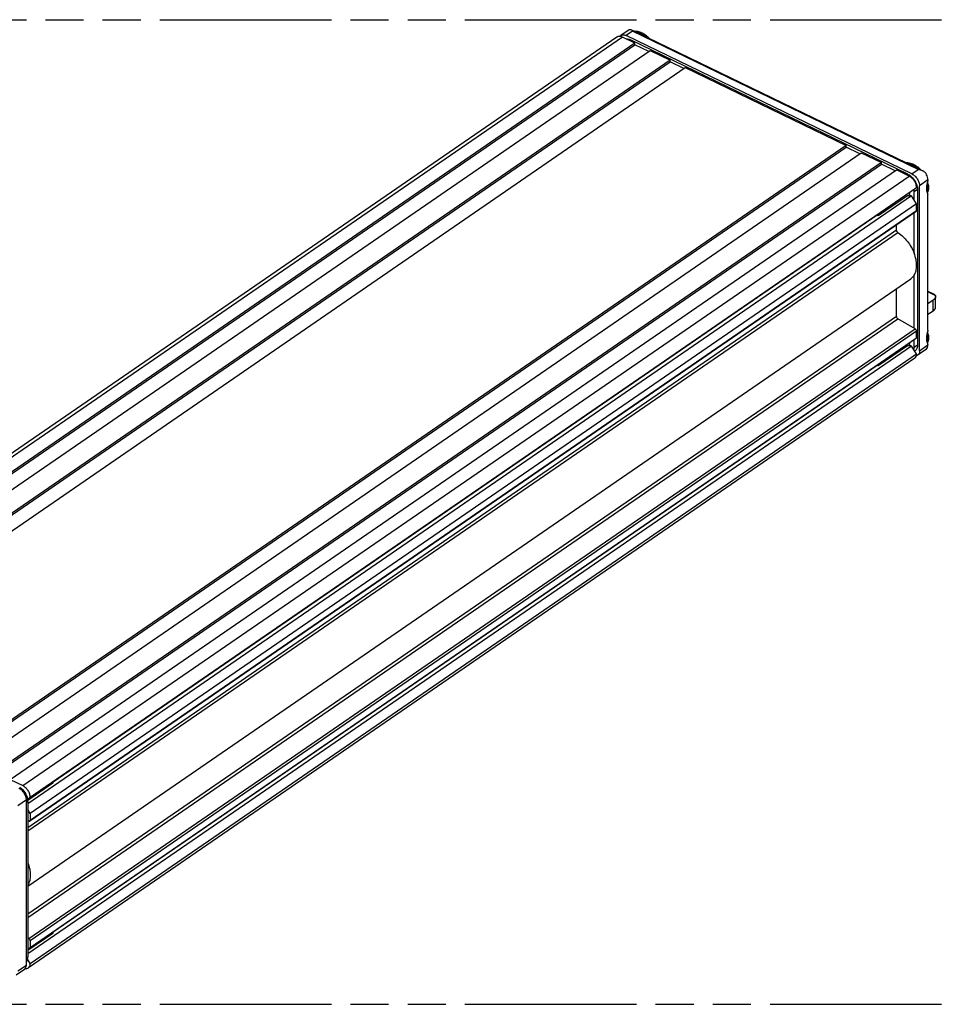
# Model space of a CAD drawing. Header units: millimetres. Extents: x 0 to 210, y 0 to 297.
# Tile 5 of 7: x 74 to 121, y 208 to 258. Entities that reach past the tile are written whole.
import ezdxf

# ---------------------------------------------------------------- set-up
doc = ezdxf.new("R2010")
doc.units = ezdxf.units.MM
doc.header["$LTSCALE"] = 19.36
doc.linetypes.add('PHANTOM', pattern=[0.8, 0.45, -0.05, 0.1, -0.05, 0.1, -0.05])
doc.layers.get('0').update_dxf_attribs({"linetype": 'CONTINUOUS'})
doc.layers.add('DEFAULT_3', color=7, linetype='PHANTOM')

msp = doc.modelspace()

# ---------------------------------------------------------------- linework, layer by layer
at = {"color": 7, "linetype": 'Continuous'}
for p, q in [((104.93, 257.169), (104.501, 256.875)), ((105.022, 257.182), (105.217, 257.088)), ((104.304, 256.796), (59.31, 225.837)), ((105.226, 256.483), (104.588, 256.793)), ((119.289, 249.845), (104.785, 256.871)), ((105.015, 256.651), (119.059, 249.847)), ((105.856, 256.778), (119.006, 250.408)), ((105.226, 256.483), (60.231, 225.524)), ((60.231, 225.443), (105.226, 256.402)), ((60.997, 225.153), (105.992, 256.112)), ((105.226, 256.402), (105.226, 256.483)), ((105.923, 256.064), (105.226, 256.402)), ((105.992, 256.112), (107.014, 255.617)), ((107.014, 255.617), (62.019, 224.659)), ((62.019, 224.577), (107.014, 255.536)), ((107.014, 255.536), (107.014, 255.617)), ((107.71, 255.198), (107.014, 255.536)), ((62.785, 224.287), (107.78, 255.246)), ((107.78, 255.246), (115.951, 251.288)), ((115.951, 251.288), (70.956, 220.329)), ((70.956, 220.247), (115.951, 251.206)), ((115.951, 251.206), (115.951, 251.288)), ((116.647, 250.869), (115.951, 251.206)), ((71.722, 219.958), (116.717, 250.917)), ((116.717, 250.917), (117.738, 250.422)), ((117.738, 250.422), (72.743, 219.463)), ((72.743, 219.381), (117.738, 250.34)), ((73.509, 219.092), (118.504, 250.051)), ((117.738, 250.34), (117.738, 250.422)), ((118.435, 250.003), (117.738, 250.34)), ((119.143, 249.742), (118.504, 250.051)), ((119.644, 250.098), (119.839, 250.004)), ((120.1, 249.546), (120.1, 249.533)), ((119.526, 249.148), (74.531, 218.189)), ((119.57, 249.055), (119.57, 241.163)), ((119.672, 240.868), (119.672, 249.251)), ((120.047, 249.337), (120.057, 249.344)), ((119.27, 248.727), (74.403, 217.856)), ((117.578, 247.738), (119.057, 248.755)), ((119.201, 248.761), (119.27, 248.727)), ((119.526, 248.331), (119.27, 248.727)), ((119.398, 248.529), (119.398, 248.938)), ((120.047, 248.919), (120.057, 248.926)), ((120.1, 241.912), (120.1, 248.797)), ((119.526, 248.331), (74.531, 217.372)), ((119.526, 247.998), (119.526, 248.331)), ((74.511, 216.994), (119.506, 247.953)), ((75.687, 218.979), (117.523, 247.765)), ((117.523, 247.765), (117.578, 247.738)), ((119.398, 245.824), (119.398, 247.878)), ((118.504, 246.984), (118.504, 247.264)), ((74.403, 213.681), (119.227, 244.522)), ((119.398, 242.009), (119.398, 244.702)), ((118.504, 242.6), (118.504, 244.025)), ((120.1, 243.891), (120.421, 243.735)), ((120.486, 243.071), (120.486, 243.616)), ((120.369, 243.43), (120.1, 243.245)), ((120.369, 242.886), (120.1, 242.701)), ((119.456, 241.976), (118.574, 242.485)), ((74.531, 210.568), (119.526, 241.527)), ((119.526, 241.527), (119.526, 241.861)), ((120.047, 241.716), (120.057, 241.724)), ((119.27, 241.107), (74.403, 210.235)), ((117.578, 240.118), (119.057, 241.135)), ((119.27, 241.107), (119.201, 241.14)), ((119.526, 240.711), (119.27, 241.107)), ((119.398, 241.045), (119.398, 241.439)), ((120.047, 241.298), (120.057, 241.306)), ((120.1, 241.163), (120.1, 241.176)), ((74.531, 209.752), (119.526, 240.711)), ((119.431, 240.857), (119.437, 240.861)), ((120.001, 240.937), (119.572, 240.642)), ((119.426, 240.484), (74.431, 209.525)), ((75.687, 211.359), (117.523, 240.144)), ((117.523, 240.144), (117.578, 240.118)), ((73.509, 219.092), (74.148, 218.783)), ((75.669, 218.902), (74.401, 218.03)), ((74.334, 209.673), (74.334, 218.056)), ((74.39, 218.107), (74.531, 218.189)), ((74.403, 217.979), (74.403, 210.086)), ((74.531, 217.372), (74.403, 217.57)), ((74.403, 217.014), (74.461, 216.991)), ((74.531, 217.372), (74.531, 217.039)), ((75.669, 211.281), (74.403, 210.411)), ((74.461, 211.017), (74.403, 211.05)), ((74.403, 210.494), (74.531, 210.568)), ((74.531, 210.902), (74.531, 210.568)), ((74.531, 209.752), (74.39, 209.97)), ((74.234, 209.447), (73.806, 209.152))]:
    msp.add_line(p, q, dxfattribs=at)
at = {"color": 9, "linetype": 'Continuous'}
for p, q in [((105.106, 257.092), (104.785, 256.871)), ((119.61, 250.066), (105.106, 257.092)), ((104.588, 256.793), (59.593, 225.834)), ((105.015, 256.651), (104.959, 256.613)), ((119.289, 249.845), (119.61, 250.066)), ((74.148, 218.783), (119.143, 249.742)), ((119.003, 249.809), (119.059, 249.847)), ((120.1, 249.546), (119.672, 249.251)), ((119.57, 249.055), (119.398, 248.938)), ((74.531, 217.039), (119.526, 247.998)), ((118.504, 246.984), (74.403, 216.64)), ((74.403, 216.485), (118.568, 246.873)), ((120.473, 243.681), (120.1, 243.862)), ((120.369, 242.886), (120.369, 243.43)), ((118.504, 242.6), (74.403, 212.256)), ((74.403, 212.093), (118.574, 242.485)), ((74.461, 211.017), (119.456, 241.976)), ((119.526, 241.861), (74.531, 210.902)), ((119.398, 241.045), (119.57, 241.163)), ((119.672, 240.868), (120.1, 241.163)), ((74.334, 218.056), (73.905, 217.761)), ((74.403, 217.979), (74.334, 217.931)), ((74.334, 210.038), (74.403, 210.086)), ((73.905, 209.378), (74.334, 209.673))]:
    msp.add_line(p, q, dxfattribs=at)
at = {"color": 7, "linetype": 'Continuous'}
for centre, radius, start, end in [((105.252, 256.606), 0.494, 94.7585, 96.2185), ((105.607, 256.336), 0.506, 67.2324, 71.3153), ((104.944, 255.826), 1.351, 50.1395, 51.1287), ((104.898, 254.793), 2.204, 64.2333, 65.7595), ((104.925, 255.803), 1.381, 48.734, 50.1381), ((104.902, 255.777), 1.415, 47.2475, 48.7339), ((104.884, 255.757), 1.442, 46.3991, 47.2493), ((104.849, 255.721), 1.492, 42.838, 46.3853), ((119.04, 249.926), 0.494, 94.7585, 96.2185), ((119.396, 249.656), 0.506, 67.2324, 71.3153), ((118.733, 249.146), 1.351, 50.1395, 51.1287), ((118.64, 248.012), 2.316, 64.6288, 65.738), ((118.714, 249.123), 1.381, 48.734, 50.1381), ((118.691, 249.097), 1.415, 47.2475, 48.7339), ((118.814, 248.38), 1.908, 64.1843, 64.6013), ((118.673, 249.078), 1.442, 46.3991, 47.2493), ((118.638, 249.042), 1.492, 42.838, 46.3853), ((118.682, 249.105), 0.833, 53.961, 54.2621), ((122.515, 248.877), 2.503, 164.8143, 166.7508), ((118.828, 249.041), 0.742, 8.6352, 10.9838), ((121.991, 248.999), 1.964, 166.7121, 169.8887), ((118.868, 249.099), 1.263, 14.0689, 16.1975), ((118.936, 249.116), 1.192, 11.289, 14.0763), ((119, 249.129), 1.127, 9.7224, 11.2781), ((118.263, 272.415), 23.672, 271.9199, 272.1095), ((118.888, 248.881), 0.277, 333.5037, 339.001), ((117.976, 280.26), 31.524, 272.1069, 272.2277), ((119.466, 249.083), 0.603, 344.2261, 345.1187), ((120.801, 249.1), 0.764, 193.17, 195.7164), ((120.799, 249.1), 0.762, 195.718, 197.0242), ((119.594, 249.094), 0.525, 335.4694, 338.724), ((120.807, 249.102), 0.77, 197.0325, 203.3888), ((119.574, 249.102), 0.546, 338.7106, 339.8567), ((119.56, 249.107), 0.561, 339.86, 341.6908), ((121.991, 241.379), 1.964, 166.7121, 169.8887), ((122.515, 241.257), 2.503, 164.8143, 166.7508), ((118.868, 241.478), 1.263, 14.0689, 16.1975), ((118.936, 241.495), 1.192, 11.289, 14.0763), ((119, 241.508), 1.127, 9.7224, 11.2781), ((118.263, 264.794), 23.672, 271.9199, 272.1095), ((118.888, 241.26), 0.277, 333.5051, 338.9984), ((117.976, 272.64), 31.524, 272.1069, 272.2277), ((119.466, 241.462), 0.603, 344.2261, 345.1187), ((120.801, 241.48), 0.764, 193.17, 195.7164), ((120.799, 241.479), 0.762, 195.718, 197.0242), ((119.594, 241.474), 0.525, 335.4694, 338.724), ((120.807, 241.482), 0.77, 197.0325, 203.3888), ((119.574, 241.481), 0.546, 338.7106, 339.8567), ((119.56, 241.487), 0.561, 339.86, 341.6908), ((73.52, 218.034), 0.826, 53.9728, 55.1784)]:
    msp.add_arc(centre, radius, start, end, dxfattribs=at)
for points, knots in [([(104.93, 257.169), (104.944, 257.18), (104.975, 257.195), (105.008, 257.189), (105.021, 257.182)], [0, 0, 0, 0, 0.553456, 1, 1, 1, 1]), ([(105.021, 257.182), (105.038, 257.174), (105.07, 257.146), (105.094, 257.112), (105.106, 257.092)], [0, 0, 0, 0, 0.443578, 1, 1, 1, 1]), ([(105.265, 257.06), (105.286, 257.057), (105.373, 257.043), (105.457, 257.012), (105.517, 256.983)], [0, 0, 0, 0, 0.235554, 1, 1, 1, 1]), ([(105.769, 256.816), (105.677, 256.854), (105.54, 256.906), (105.375, 256.994), (105.301, 257.039), (105.265, 257.06)], [0, 0, 0, 0, 0.537303, 0.779416, 1, 1, 1, 1]), ([(105.279, 257.1), (105.302, 257.099), (105.403, 257.088), (105.501, 257.054), (105.571, 257.02)], [0, 0, 0, 0, 0.233285, 1, 1, 1, 1]), ([(105.571, 257.02), (105.59, 257.011), (105.667, 256.97), (105.74, 256.92), (105.792, 256.878)], [0, 0, 0, 0, 0.240234, 1, 1, 1, 1]), ([(104.588, 256.793), (104.54, 256.816), (104.463, 256.839), (104.364, 256.828), (104.322, 256.809), (104.304, 256.796)], [0, 0, 0, 0, 0.54217, 0.777969, 1, 1, 1, 1]), ([(104.501, 256.875), (104.519, 256.887), (104.561, 256.906), (104.66, 256.918), (104.737, 256.894), (104.785, 256.871)], [0, 0, 0, 0, 0.222061, 0.457921, 1, 1, 1, 1]), ([(104.774, 256.703), (104.793, 256.705), (104.876, 256.705), (104.957, 256.679), (105.015, 256.651)], [0, 0, 0, 0, 0.229487, 1, 1, 1, 1]), ([(105.517, 256.983), (105.539, 256.973), (105.628, 256.925), (105.711, 256.865), (105.769, 256.816)], [0, 0, 0, 0, 0.239252, 1, 1, 1, 1]), ([(119.558, 250.136), (119.465, 250.174), (119.329, 250.226), (119.164, 250.314), (119.09, 250.359), (119.054, 250.38)], [0, 0, 0, 0, 0.537303, 0.779416, 1, 1, 1, 1]), ([(119.054, 250.38), (119.075, 250.377), (119.162, 250.363), (119.246, 250.332), (119.306, 250.303)], [0, 0, 0, 0, 0.235554, 1, 1, 1, 1]), ([(119.068, 250.42), (119.091, 250.419), (119.192, 250.408), (119.29, 250.374), (119.36, 250.34)], [0, 0, 0, 0, 0.233285, 1, 1, 1, 1]), ([(119.306, 250.303), (119.328, 250.293), (119.417, 250.245), (119.5, 250.186), (119.558, 250.136)], [0, 0, 0, 0, 0.239252, 1, 1, 1, 1]), ([(119.36, 250.34), (119.379, 250.331), (119.456, 250.29), (119.529, 250.24), (119.581, 250.198)], [0, 0, 0, 0, 0.240234, 1, 1, 1, 1]), ([(120.003, 249.865), (119.993, 249.881), (119.95, 249.938), (119.889, 249.98), (119.84, 250.003)], [0, 0, 0, 0, 0.250738, 1, 1, 1, 1]), ([(119.059, 249.847), (119.068, 249.843), (119.106, 249.823), (119.143, 249.8), (119.169, 249.781)], [0, 0, 0, 0, 0.242213, 1, 1, 1, 1]), ([(119.526, 249.148), (119.526, 249.205), (119.502, 249.327), (119.42, 249.496), (119.299, 249.642), (119.196, 249.716), (119.143, 249.742)], [0, 0, 0, 0, 0.234565, 0.494587, 0.757578, 1, 1, 1, 1]), ([(119.172, 249.779), (119.27, 249.707), (119.436, 249.525), (119.534, 249.3), (119.557, 249.183)], [0, 0, 0, 0, 0.504042, 1, 1, 1, 1]), ([(119.289, 249.845), (119.342, 249.819), (119.445, 249.745), (119.565, 249.599), (119.648, 249.43), (119.672, 249.309), (119.672, 249.251)], [0, 0, 0, 0, 0.242403, 0.505416, 0.765455, 1, 1, 1, 1]), ([(120.1, 249.546), (120.1, 249.572), (120.09, 249.684), (120.047, 249.791), (120.003, 249.865)], [0, 0, 0, 0, 0.230144, 1, 1, 1, 1]), ([(119.398, 248.938), (119.398, 248.947), (119.397, 248.985), (119.393, 249.024), (119.388, 249.053)], [0, 0, 0, 0, 0.242064, 1, 1, 1, 1]), ([(119.562, 249.153), (119.563, 249.145), (119.567, 249.112), (119.57, 249.08), (119.57, 249.055)], [0, 0, 0, 0, 0.257072, 1, 1, 1, 1]), ([(120.047, 249.337), (120.04, 249.299), (120.02, 249.161), (120.024, 249.017), (120.047, 248.919)], [0, 0, 0, 0, 0.275763, 1, 1, 1, 1]), ([(120.047, 249.337), (120.055, 249.301), (120.078, 249.166), (120.075, 249.024), (120.049, 248.928)], [0, 0, 0, 0, 0.271716, 1, 1, 1, 1]), ([(120.111, 249.319), (120.117, 249.284), (120.133, 249.155), (120.122, 249.021), (120.093, 248.931)], [0, 0, 0, 0, 0.272147, 1, 1, 1, 1]), ([(119.168, 248.901), (119.168, 248.891), (119.165, 248.85), (119.157, 248.81), (119.146, 248.782)], [0, 0, 0, 0, 0.264384, 1, 1, 1, 1]), ([(117.578, 247.738), (117.581, 247.745), (117.59, 247.771), (117.596, 247.8), (117.598, 247.821)], [0, 0, 0, 0, 0.239625, 1, 1, 1, 1]), ([(119.506, 247.953), (119.512, 247.957), (119.523, 247.971), (119.526, 247.989), (119.526, 247.998)], [0, 0, 0, 0, 0.46169, 1, 1, 1, 1]), ([(118.568, 246.873), (118.559, 246.879), (118.526, 246.908), (118.504, 246.952), (118.504, 246.984)], [0, 0, 0, 0, 0.254298, 1, 1, 1, 1]), ([(118.568, 246.873), (118.753, 246.75), (119.084, 246.432), (119.315, 246.037), (119.398, 245.824)], [0, 0, 0, 0, 0.492509, 1, 1, 1, 1]), ([(119.398, 244.702), (119.442, 244.771), (119.508, 244.935), (119.536, 245.212), (119.501, 245.516), (119.439, 245.721), (119.398, 245.824)], [0, 0, 0, 0, 0.211822, 0.449007, 0.713086, 1, 1, 1, 1]), ([(119.398, 244.702), (119.387, 244.684), (119.339, 244.616), (119.278, 244.557), (119.227, 244.522)], [0, 0, 0, 0, 0.256061, 1, 1, 1, 1]), ([(120.486, 243.616), (120.486, 243.581), (120.46, 243.505), (120.402, 243.453), (120.369, 243.43)], [0, 0, 0, 0, 0.456911, 1, 1, 1, 1]), ([(120.422, 243.735), (120.433, 243.73), (120.454, 243.715), (120.468, 243.693), (120.473, 243.681)], [0, 0, 0, 0, 0.478355, 1, 1, 1, 1]), ([(120.473, 243.681), (120.475, 243.676), (120.482, 243.655), (120.486, 243.632), (120.486, 243.616)], [0, 0, 0, 0, 0.255739, 1, 1, 1, 1]), ([(120.369, 242.886), (120.402, 242.909), (120.46, 242.961), (120.486, 243.037), (120.486, 243.071)], [0, 0, 0, 0, 0.543093, 1, 1, 1, 1]), ([(118.504, 242.6), (118.504, 242.578), (118.521, 242.532), (118.554, 242.497), (118.574, 242.485)], [0, 0, 0, 0, 0.489816, 1, 1, 1, 1]), ([(119.526, 241.861), (119.526, 241.883), (119.509, 241.929), (119.477, 241.964), (119.456, 241.976)], [0, 0, 0, 0, 0.489587, 1, 1, 1, 1]), ([(120.047, 241.716), (120.04, 241.678), (120.02, 241.54), (120.024, 241.397), (120.047, 241.298)], [0, 0, 0, 0, 0.275763, 1, 1, 1, 1]), ([(120.047, 241.716), (120.055, 241.68), (120.078, 241.545), (120.075, 241.404), (120.049, 241.307)], [0, 0, 0, 0, 0.271716, 1, 1, 1, 1]), ([(120.111, 241.698), (120.117, 241.663), (120.133, 241.534), (120.122, 241.4), (120.093, 241.31)], [0, 0, 0, 0, 0.272147, 1, 1, 1, 1]), ([(119.168, 241.281), (119.168, 241.27), (119.165, 241.229), (119.157, 241.189), (119.146, 241.161)], [0, 0, 0, 0, 0.264384, 1, 1, 1, 1]), ([(119.385, 240.929), (119.387, 240.938), (119.395, 240.976), (119.398, 241.015), (119.398, 241.045)], [0, 0, 0, 0, 0.240018, 1, 1, 1, 1]), ([(119.57, 241.163), (119.57, 241.102), (119.553, 240.986), (119.48, 240.89), (119.437, 240.861)], [0, 0, 0, 0, 0.538254, 1, 1, 1, 1]), ([(120.001, 240.937), (120.033, 240.959), (120.088, 241.031), (120.1, 241.117), (120.1, 241.163)], [0, 0, 0, 0, 0.461836, 1, 1, 1, 1]), ([(119.426, 240.484), (119.459, 240.507), (119.513, 240.578), (119.526, 240.665), (119.526, 240.711)], [0, 0, 0, 0, 0.461756, 1, 1, 1, 1]), ([(119.672, 240.868), (119.672, 240.822), (119.659, 240.736), (119.604, 240.664), (119.572, 240.642)], [0, 0, 0, 0, 0.538166, 1, 1, 1, 1]), ([(117.578, 240.118), (117.581, 240.124), (117.59, 240.151), (117.596, 240.179), (117.598, 240.2)], [0, 0, 0, 0, 0.239625, 1, 1, 1, 1]), ([(74.334, 218.056), (74.334, 218.114), (74.31, 218.235), (74.228, 218.404), (74.107, 218.55), (74.004, 218.624), (73.951, 218.65)], [0, 0, 0, 0, 0.234547, 0.494587, 0.757599, 1, 1, 1, 1]), ([(74.006, 218.702), (74.104, 218.631), (74.269, 218.449), (74.367, 218.224), (74.39, 218.107)], [0, 0, 0, 0, 0.503942, 1, 1, 1, 1]), ([(74.531, 218.189), (74.531, 218.246), (74.507, 218.368), (74.425, 218.537), (74.304, 218.683), (74.201, 218.757), (74.148, 218.783)], [0, 0, 0, 0, 0.234565, 0.494587, 0.757578, 1, 1, 1, 1]), ([(75.688, 218.985), (75.688, 218.978), (75.684, 218.949), (75.676, 218.922), (75.669, 218.902)], [0, 0, 0, 0, 0.261077, 1, 1, 1, 1]), ([(74.403, 217.979), (74.403, 217.989), (74.402, 218.032), (74.396, 218.075), (74.39, 218.107)], [0, 0, 0, 0, 0.241297, 1, 1, 1, 1]), ([(74.511, 216.994), (74.517, 216.998), (74.528, 217.012), (74.531, 217.03), (74.531, 217.039)], [0, 0, 0, 0, 0.46169, 1, 1, 1, 1]), ([(74.461, 216.991), (74.47, 216.988), (74.487, 216.984), (74.504, 216.989), (74.511, 216.994)], [0, 0, 0, 0, 0.538542, 1, 1, 1, 1]), ([(74.403, 214.865), (74.444, 214.762), (74.506, 214.557), (74.541, 214.253), (74.513, 213.976), (74.447, 213.812), (74.403, 213.743)], [0, 0, 0, 0, 0.286916, 0.550996, 0.78818, 1, 1, 1, 1]), ([(74.531, 210.902), (74.531, 210.924), (74.514, 210.97), (74.482, 211.005), (74.461, 211.017)], [0, 0, 0, 0, 0.489587, 1, 1, 1, 1]), ([(75.688, 211.364), (75.688, 211.357), (75.684, 211.329), (75.676, 211.301), (75.669, 211.281)], [0, 0, 0, 0, 0.261077, 1, 1, 1, 1]), ([(74.39, 209.97), (74.392, 209.979), (74.4, 210.017), (74.403, 210.056), (74.403, 210.086)], [0, 0, 0, 0, 0.240018, 1, 1, 1, 1]), ([(74.234, 209.447), (74.267, 209.469), (74.321, 209.541), (74.334, 209.628), (74.334, 209.673)], [0, 0, 0, 0, 0.461836, 1, 1, 1, 1]), ([(74.279, 209.49), (74.307, 209.487), (74.36, 209.49), (74.41, 209.511), (74.431, 209.525)], [0, 0, 0, 0, 0.519449, 1, 1, 1, 1]), ([(74.39, 209.97), (74.387, 209.958), (74.375, 209.915), (74.354, 209.873), (74.335, 209.846)], [0, 0, 0, 0, 0.262783, 1, 1, 1, 1]), ([(74.431, 209.525), (74.464, 209.548), (74.518, 209.619), (74.531, 209.706), (74.531, 209.752)], [0, 0, 0, 0, 0.461756, 1, 1, 1, 1])]:
    msp.add_open_spline(points, degree=3, knots=knots, dxfattribs=at)
for points in [[(105.211, 257.098), (105.233, 257.1), (105.256, 257.101), (105.279, 257.1)], [(105.216, 257.088), (105.229, 257.082), (105.241, 257.076), (105.253, 257.069)], [(105.253, 257.069), (105.257, 257.066), (105.261, 257.063), (105.265, 257.06)], [(104.456, 256.832), (104.469, 256.848), (104.484, 256.863), (104.501, 256.875)], [(118.999, 250.419), (119.022, 250.42), (119.045, 250.421), (119.068, 250.42)], [(119.005, 250.408), (119.017, 250.402), (119.03, 250.396), (119.042, 250.389)], [(119.054, 250.38), (119.05, 250.383), (119.046, 250.386), (119.042, 250.389)], [(119.84, 250.003), (119.769, 250.038), (119.689, 250.058), (119.61, 250.066)], [(119.572, 240.642), (119.554, 240.63), (119.534, 240.62), (119.514, 240.614)]]:
    msp.add_open_spline(points, degree=3, dxfattribs=at)
at = {"layer": 'DEFAULT_3', "color": 91, "linetype": 'PHANTOM', "true_color": 0x80ff80}
for p, q in [((50.129, 257.68), (150.129, 257.68)), ((50.129, 207.68), (150.129, 207.68))]:
    msp.add_line(p, q, dxfattribs=at)

doc.saveas('drawing.dxf')
